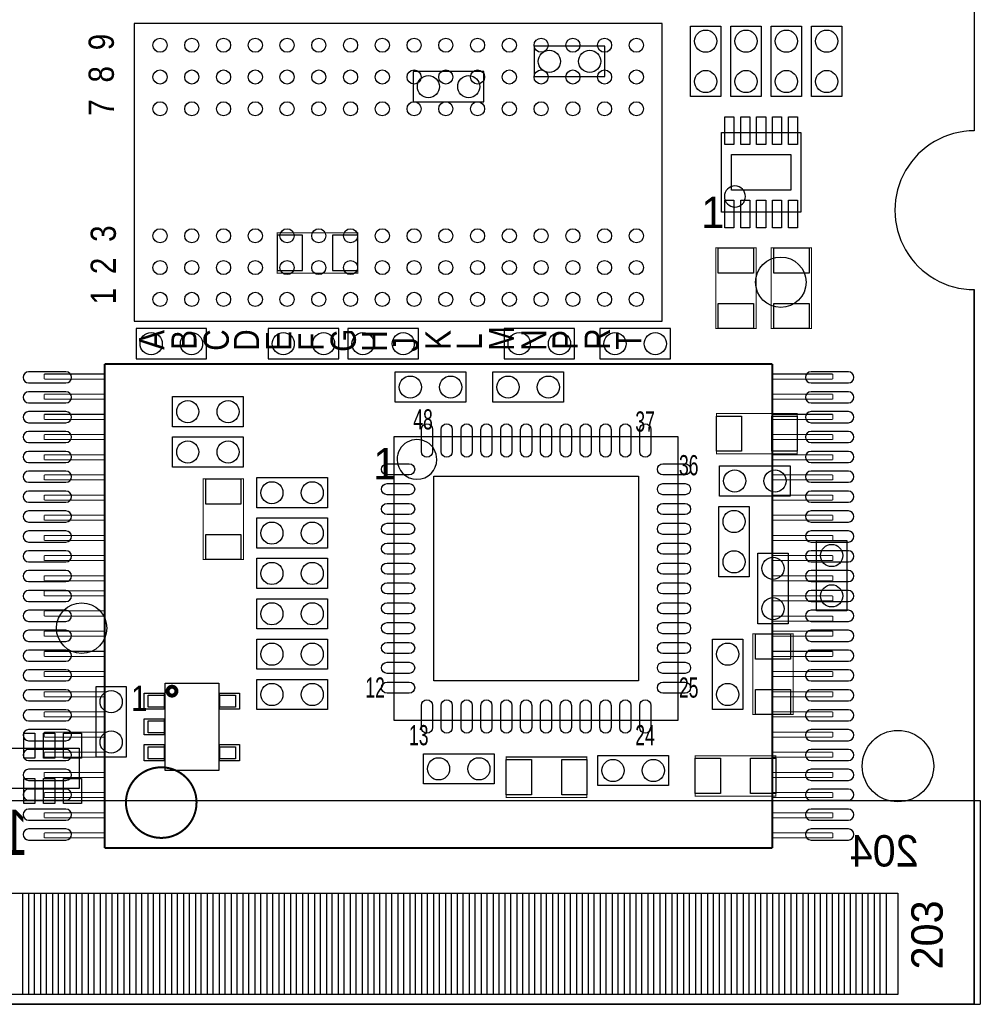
# Model space of a CAD drawing. Extents: x 0 to 67.8, y 0 to 38.6.
# Tile 6 of 7: x 43.6 to 67.8, y 0 to 24.8. Entities that reach past the tile are written whole.
import ezdxf
from ezdxf.enums import TextEntityAlignment as Align

# ---------------------------------------------------------------- set-up
doc = ezdxf.new("R2010")
doc.units = 0
for name, color, linetype in [('BG_OUTLINE', 3, 'CONTINUOUS'), ('PG_ASSEMBLY_BOTTOM', 43, 'CONTINUOUS'), ('PG_ASSEMBLY_TOP', 253, 'CONTINUOUS'), ('PIN_BOTTOM', 211, 'CONTINUOUS'), ('PIN_TOP', 150, 'CONTINUOUS')]:
    doc.layers.add(name, color=color, linetype=linetype)

msp = doc.modelspace()

# ---------------------------------------------------------------- linework, layer by layer
at = {"layer": 'BG_OUTLINE'}
msp.add_lwpolyline([(67.600068, 0), (25.299924, 0), (25.299924, 3.75412, 0.414116), (24.800052, 4.253992, 0.414221), (24.299926, 3.75412), (24.299926, 0), (0, 0), (0, 17.999964, 0.41415), (1.999996, 19.99996, 0.414214), (0, 21.999956), (0, 38.600126), (67.600068, 38.600126), (67.600068, 21.999956, 1.000034), (67.600068, 17.999964)], format="xyb", close=True, dxfattribs=at)
for points in [[(67.600068, 37.500052), (67.600068, 21.999956)], [(67.600068, 0), (67.600068, 17.999964)], [(67.600068, 17.999964), (67.600068, 0)], [(25.30094, 3.75412), (25.30094, 0), (67.750944, 0)], [(25.299924, 0), (67.600068, 0)], [(67.600068, 0), (25.299924, 0)]]:
    msp.add_lwpolyline(points, dxfattribs=at)
msp.add_lwpolyline([(67.600068, 21.999956, 1.000034), (67.600068, 17.999964)], format="xyb", dxfattribs=at)
msp.add_lwpolyline([(67.600068, 21.999956, 1.000034), (67.600068, 17.999964)], format="xyb", dxfattribs=at)
at = {"layer": 'PG_ASSEMBLY_BOTTOM'}
for points in [[(58.293, 24.13), (56.515, 24.13), (56.515, 23.368), (58.293, 23.368), (58.293, 24.13)], [(55.245, 23.495), (53.467, 23.495), (53.467, 22.733), (55.245, 22.733), (55.245, 23.495)], [(48.26, 17.018), (46.482, 17.018), (46.482, 16.256), (48.26, 16.256), (48.26, 17.018)], [(49.8094, 16.256), (51.5874, 16.256), (51.5874, 17.018), (49.8094, 17.018), (49.8094, 16.256)], [(51.816, 16.256), (53.594, 16.256), (53.594, 17.018), (51.816, 17.018), (51.816, 16.256)], [(55.753, 16.256), (57.531, 16.256), (57.531, 17.018), (55.753, 17.018), (55.753, 16.256)], [(59.944, 17.018), (58.166, 17.018), (58.166, 16.256), (59.944, 16.256), (59.944, 17.018)]]:
    msp.add_lwpolyline(points, dxfattribs=at)
for points, const_width in [([(50.038, 18.415), (52.07, 18.415), (52.07, 19.431), (50.038, 19.431), (50.038, 18.415)], 0.0254), ([(62.5094, 16.129), (45.6946, 16.129)], 0.0508), ([(45.6946, 16.129), (45.6946, 3.937)], 0.0508), ([(62.5094, 3.937), (62.5094, 16.129)], 0.0508), ([(44.1706, 15.875), (45.6946, 15.875)], 0.0254), ([(44.1706, 15.748), (44.1706, 15.875)], 0.0254), ([(62.5094, 15.875), (64.0334, 15.875)], 0.0254), ([(64.0334, 15.875), (64.0334, 15.748)], 0.0254), ([(45.6946, 15.748), (44.1706, 15.748)], 0.0254), ([(64.0334, 15.748), (62.5094, 15.748)], 0.0254), ([(44.1706, 15.367), (45.6946, 15.367)], 0.0254), ([(44.1706, 15.24), (44.1706, 15.367)], 0.0254), ([(62.5094, 15.367), (64.0334, 15.367)], 0.0254), ([(64.0334, 15.367), (64.0334, 15.24)], 0.0254), ([(45.6946, 15.24), (44.1706, 15.24)], 0.0254), ([(64.0334, 15.24), (62.5094, 15.24)], 0.0254), ([(44.1706, 14.859), (45.6946, 14.859)], 0.0254), ([(44.1706, 14.732), (44.1706, 14.859)], 0.0254), ([(45.6946, 14.732), (44.1706, 14.732)], 0.0254), ([(62.5094, 14.859), (64.0334, 14.859)], 0.0254), ([(64.0334, 14.732), (62.5094, 14.732)], 0.0254), ([(64.0334, 14.859), (64.0334, 14.732)], 0.0254), ([(44.1706, 14.351), (45.6946, 14.351)], 0.0254), ([(44.1706, 14.224), (44.1706, 14.351)], 0.0254), ([(45.6946, 14.224), (44.1706, 14.224)], 0.0254), ([(62.5094, 14.351), (64.0334, 14.351)], 0.0254), ([(64.0334, 14.224), (62.5094, 14.224)], 0.0254), ([(64.0334, 14.351), (64.0334, 14.224)], 0.0254), ([(44.1706, 13.843), (45.6946, 13.843)], 0.0254), ([(44.1706, 13.716), (44.1706, 13.843)], 0.0254), ([(45.6946, 13.716), (44.1706, 13.716)], 0.0254), ([(62.5094, 13.843), (64.0334, 13.843)], 0.0254), ([(64.0334, 13.716), (62.5094, 13.716)], 0.0254), ([(64.0334, 13.843), (64.0334, 13.716)], 0.0254), ([(44.1706, 13.335), (45.6946, 13.335)], 0.0254), ([(44.1706, 13.208), (44.1706, 13.335)], 0.0254), ([(45.6946, 13.208), (44.1706, 13.208)], 0.0254), ([(62.5094, 13.335), (64.0334, 13.335)], 0.0254), ([(64.0334, 13.208), (62.5094, 13.208)], 0.0254), ([(64.0334, 13.335), (64.0334, 13.208)], 0.0254), ([(44.1706, 12.827), (45.6946, 12.827)], 0.0254), ([(44.1706, 12.7), (44.1706, 12.827)], 0.0254), ([(45.6946, 12.7), (44.1706, 12.7)], 0.0254), ([(62.5094, 12.827), (64.0334, 12.827)], 0.0254), ([(64.0334, 12.7), (62.5094, 12.7)], 0.0254), ([(64.0334, 12.827), (64.0334, 12.7)], 0.0254), ([(44.1706, 12.319), (45.6946, 12.319)], 0.0254), ([(44.1706, 12.192), (44.1706, 12.319)], 0.0254), ([(45.6946, 12.192), (44.1706, 12.192)], 0.0254), ([(62.5094, 12.319), (64.0334, 12.319)], 0.0254), ([(64.0334, 12.192), (62.5094, 12.192)], 0.0254), ([(64.0334, 12.319), (64.0334, 12.192)], 0.0254), ([(44.1706, 11.811), (45.6946, 11.811)], 0.0254), ([(44.1706, 11.684), (44.1706, 11.811)], 0.0254), ([(45.6946, 11.684), (44.1706, 11.684)], 0.0254), ([(62.5094, 11.811), (64.0334, 11.811)], 0.0254), ([(64.0334, 11.684), (62.5094, 11.684)], 0.0254), ([(64.0334, 11.811), (64.0334, 11.684)], 0.0254), ([(44.1706, 11.303), (45.6946, 11.303)], 0.0254), ([(44.1706, 11.176), (44.1706, 11.303)], 0.0254), ([(45.6946, 11.176), (44.1706, 11.176)], 0.0254), ([(62.5094, 11.303), (64.0334, 11.303)], 0.0254), ([(64.0334, 11.176), (62.5094, 11.176)], 0.0254), ([(64.0334, 11.303), (64.0334, 11.176)], 0.0254), ([(44.1706, 10.795), (45.6946, 10.795)], 0.0254), ([(44.1706, 10.668), (44.1706, 10.795)], 0.0254), ([(45.6946, 10.668), (44.1706, 10.668)], 0.0254), ([(62.5094, 10.795), (64.0334, 10.795)], 0.0254), ([(64.0334, 10.668), (62.5094, 10.668)], 0.0254), ([(64.0334, 10.795), (64.0334, 10.668)], 0.0254), ([(44.1706, 10.414), (45.6946, 10.414)], 0.0254), ([(44.1706, 10.287), (44.1706, 10.414)], 0.0254), ([(45.6946, 10.287), (44.1706, 10.287)], 0.0254), ([(62.5094, 10.287), (64.0334, 10.287)], 0.0254), ([(64.0334, 10.16), (62.5094, 10.16)], 0.0254), ([(64.0334, 10.287), (64.0334, 10.16)], 0.0254), ([(44.1706, 9.906), (45.6946, 9.906)], 0.0254), ([(44.1706, 9.779), (44.1706, 9.906)], 0.0254), ([(45.6946, 9.779), (44.1706, 9.779)], 0.0254), ([(62.5094, 9.779), (64.0334, 9.779)], 0.0254), ([(64.0334, 9.779), (64.0334, 9.652)], 0.0254), ([(64.0334, 9.652), (62.5094, 9.652)], 0.0254), ([(44.1706, 9.398), (45.6946, 9.398)], 0.0254), ([(44.1706, 9.271), (44.1706, 9.398)], 0.0254), ([(45.6946, 9.271), (44.1706, 9.271)], 0.0254), ([(62.5094, 9.398), (64.0334, 9.398)], 0.0254), ([(64.0334, 9.271), (62.5094, 9.271)], 0.0254), ([(64.0334, 9.398), (64.0334, 9.271)], 0.0254), ([(44.1706, 8.89), (45.6946, 8.89)], 0.0254), ([(44.1706, 8.763), (44.1706, 8.89)], 0.0254), ([(45.6946, 8.763), (44.1706, 8.763)], 0.0254), ([(62.5094, 8.89), (64.0334, 8.89)], 0.0254), ([(64.0334, 8.763), (62.5094, 8.763)], 0.0254), ([(64.0334, 8.89), (64.0334, 8.763)], 0.0254), ([(44.1706, 8.382), (45.6946, 8.382)], 0.0254), ([(44.1706, 8.255), (44.1706, 8.382)], 0.0254), ([(45.6946, 8.255), (44.1706, 8.255)], 0.0254), ([(62.5094, 8.382), (64.0334, 8.382)], 0.0254), ([(64.0334, 8.255), (62.5094, 8.255)], 0.0254), ([(64.0334, 8.382), (64.0334, 8.255)], 0.0254), ([(44.1706, 7.874), (45.6946, 7.874)], 0.0254), ([(44.1706, 7.747), (44.1706, 7.874)], 0.0254), ([(45.6946, 7.747), (44.1706, 7.747)], 0.0254), ([(62.5094, 7.874), (64.0334, 7.874)], 0.0254), ([(64.0334, 7.747), (62.5094, 7.747)], 0.0254), ([(64.0334, 7.874), (64.0334, 7.747)], 0.0254), ([(44.1706, 7.366), (45.6946, 7.366)], 0.0254), ([(44.1706, 7.239), (44.1706, 7.366)], 0.0254), ([(45.6946, 7.239), (44.1706, 7.239)], 0.0254), ([(62.5094, 7.366), (64.0334, 7.366)], 0.0254), ([(64.0334, 7.239), (62.5094, 7.239)], 0.0254), ([(64.0334, 7.366), (64.0334, 7.239)], 0.0254), ([(44.1706, 6.858), (45.6946, 6.858)], 0.0254), ([(44.1706, 6.731), (44.1706, 6.858)], 0.0254), ([(45.6946, 6.731), (44.1706, 6.731)], 0.0254), ([(62.5094, 6.858), (64.0334, 6.858)], 0.0254), ([(64.0334, 6.731), (62.5094, 6.731)], 0.0254), ([(64.0334, 6.858), (64.0334, 6.731)], 0.0254), ([(44.1706, 6.35), (45.6946, 6.35)], 0.0254), ([(44.1706, 6.223), (44.1706, 6.35)], 0.0254), ([(45.6946, 6.223), (44.1706, 6.223)], 0.0254), ([(62.5094, 6.35), (64.0334, 6.35)], 0.0254), ([(64.0334, 6.223), (62.5094, 6.223)], 0.0254), ([(64.0334, 6.35), (64.0334, 6.223)], 0.0254), ([(44.1706, 5.842), (45.6946, 5.842)], 0.0254), ([(44.1706, 5.715), (44.1706, 5.842)], 0.0254), ([(45.6946, 5.715), (44.1706, 5.715)], 0.0254), ([(62.5094, 5.842), (64.0334, 5.842)], 0.0254), ([(64.0334, 5.715), (62.5094, 5.715)], 0.0254), ([(64.0334, 5.842), (64.0334, 5.715)], 0.0254), ([(44.1706, 5.334), (45.6946, 5.334)], 0.0254), ([(44.1706, 5.207), (44.1706, 5.334)], 0.0254), ([(45.6946, 5.207), (44.1706, 5.207)], 0.0254), ([(62.5094, 5.334), (64.0334, 5.334)], 0.0254), ([(64.0334, 5.207), (62.5094, 5.207)], 0.0254), ([(64.0334, 5.334), (64.0334, 5.207)], 0.0254), ([(44.1706, 4.826), (45.6946, 4.826)], 0.0254), ([(44.1706, 4.699), (44.1706, 4.826)], 0.0254), ([(62.5094, 4.826), (64.0334, 4.826)], 0.0254), ([(64.0334, 4.826), (64.0334, 4.699)], 0.0254), ([(45.6946, 4.699), (44.1706, 4.699)], 0.0254), ([(64.0334, 4.699), (62.5094, 4.699)], 0.0254), ([(44.1706, 4.318), (45.6946, 4.318)], 0.0254), ([(44.1706, 4.191), (44.1706, 4.318)], 0.0254), ([(62.5094, 4.318), (64.0334, 4.318)], 0.0254), ([(64.0334, 4.318), (64.0334, 4.191)], 0.0254), ([(45.6946, 4.191), (44.1706, 4.191)], 0.0254), ([(64.0334, 4.191), (62.5094, 4.191)], 0.0254), ([(45.6946, 3.937), (62.5094, 3.937)], 0.0508)]:
    msp.add_lwpolyline(points, dxfattribs=dict(at, const_width=const_width))
at = {"layer": 'PG_ASSEMBLY_BOTTOM', "const_width": 0.0508}
msp.add_lwpolyline([(48.006, 5.08, 1), (46.228, 5.08, 1), (48.006, 5.08)], format="xyb", dxfattribs=at)
at = {"layer": 'PG_ASSEMBLY_TOP'}
for points in [[(59.735974, 17.204944), (59.735974, 24.705056), (46.436026, 24.705056), (46.436026, 17.204944), (59.735974, 17.204944)], [(61.214, 24.638), (61.214, 22.86), (60.452, 22.86), (60.452, 24.638), (61.214, 24.638)], [(61.468, 22.86), (61.468, 24.638), (62.23, 24.638), (62.23, 22.86), (61.468, 22.86)], [(63.246, 24.638), (63.246, 22.86), (62.484, 22.86), (62.484, 24.638), (63.246, 24.638)], [(64.262, 24.638), (64.262, 22.86), (63.5, 22.86), (63.5, 24.638), (64.262, 24.638)], [(61.230002, 21.954998), (63.229998, 21.954998), (63.229998, 19.955002), (61.230002, 19.955002), (61.230002, 21.954998)], [(54.7878, 15.1638), (53.0098, 15.1638), (53.0098, 15.9258), (54.7878, 15.9258), (54.7878, 15.1638)], [(57.25033, 15.1638), (55.47233, 15.1638), (55.47233, 15.9258), (57.25033, 15.9258), (57.25033, 15.1638)], [(49.182274, 14.545564), (47.404274, 14.545564), (47.404274, 15.307564), (49.182274, 15.307564), (49.182274, 14.545564)], [(49.182274, 13.529564), (47.404274, 13.529564), (47.404274, 14.291564), (49.182274, 14.291564), (49.182274, 13.529564)], [(62.96025, 12.799568), (61.18225, 12.799568), (61.18225, 13.561568), (62.96025, 13.561568), (62.96025, 12.799568)], [(49.52365, 13.264388), (51.30165, 13.264388), (51.30165, 12.502388), (49.52365, 12.502388), (49.52365, 13.264388)], [(61.929264, 12.54125), (61.929264, 10.76325), (61.167264, 10.76325), (61.167264, 12.54125), (61.929264, 12.54125)], [(49.52365, 12.248388), (51.30165, 12.248388), (51.30165, 11.486388), (49.52365, 11.486388), (49.52365, 12.248388)], [(63.627, 9.906), (63.627, 11.684), (64.389, 11.684), (64.389, 9.906), (63.627, 9.906)], [(49.52365, 11.232388), (51.30165, 11.232388), (51.30165, 10.470388), (49.52365, 10.470388), (49.52365, 11.232388)], [(62.90945, 11.359388), (62.90945, 9.581388), (62.14745, 9.581388), (62.14745, 11.359388), (62.90945, 11.359388)], [(49.52365, 10.216388), (51.30165, 10.216388), (51.30165, 9.454388), (49.52365, 9.454388), (49.52365, 10.216388)], [(49.52365, 9.200388), (51.30165, 9.200388), (51.30165, 8.438388), (49.52365, 8.438388), (49.52365, 9.200388)], [(61.76645, 9.200388), (61.76645, 7.422388), (61.00445, 7.422388), (61.00445, 9.200388), (61.76645, 9.200388)], [(49.52365, 8.184388), (51.30165, 8.184388), (51.30165, 7.422388), (49.52365, 7.422388), (49.52365, 8.184388)], [(45.475144, 6.224778), (45.475144, 8.002778), (46.237144, 8.002778), (46.237144, 6.224778), (45.475144, 6.224778)], [(43.0403, 6.4516), (45.0469, 6.4516), (45.0469, 5.4356), (43.0403, 5.4356), (43.0403, 6.4516)], [(53.72227, 6.312408), (55.50027, 6.312408), (55.50027, 5.550408), (53.72227, 5.550408), (53.72227, 6.312408)], [(58.11647, 6.269228), (59.89447, 6.269228), (59.89447, 5.507228), (58.11647, 5.507228), (58.11647, 6.269228)], [(0.001016, 0), (0.001016, 5.129022), (67.750944, 5.129022), (67.750944, 0)]]:
    msp.add_lwpolyline(points, dxfattribs=at)
for points in [[(61.834776, 20.3454, 1), (61.304424, 20.3454, 1), (61.834776, 20.3454)], [(54.059582, 13.724382, 1.000012), (53.05933, 13.724382, 0.999988), (54.059582, 13.724382)], [(24.300942, 0), (24.300942, 3.75412, -0.99992), (25.30094, 3.75412), (25.30094, 0), (67.750944, 0)]]:
    msp.add_lwpolyline(points, format="xyb", dxfattribs=at)
at = {"layer": 'PG_ASSEMBLY_TOP', "const_width": 0.0254}
for points in [[(61.087, 17.018), (61.087, 19.05), (62.103, 19.05), (62.103, 17.018), (61.087, 17.018)], [(62.484, 17.018), (62.484, 19.05), (63.5, 19.05), (63.5, 17.018), (62.484, 17.018)], [(63.135256, 13.864082), (61.103256, 13.864082), (61.103256, 14.880082), (63.135256, 14.880082), (63.135256, 13.864082)], [(49.189386, 13.231622), (49.189386, 11.199622), (48.173386, 11.199622), (48.173386, 13.231622), (49.189386, 13.231622)], [(63.03645, 9.327388), (63.03645, 7.295388), (62.02045, 7.295388), (62.02045, 9.327388), (63.03645, 9.327388)], [(57.83961, 5.212588), (55.80761, 5.212588), (55.80761, 6.228588), (57.83961, 6.228588), (57.83961, 5.212588)], [(62.599062, 5.242814), (60.567062, 5.242814), (60.567062, 6.258814), (62.599062, 6.258814), (62.599062, 5.242814)]]:
    msp.add_lwpolyline(points, dxfattribs=at)
at = {"layer": 'PG_ASSEMBLY_TOP'}
for points in [[(52.9844, 7.149338), (52.9844, 14.299438), (60.1345, 14.299438), (60.1345, 7.149338)], [(47.212504, 8.086598), (48.563784, 8.086598), (48.563784, 5.886958), (47.212504, 5.886958)], [(46.788324, 7.786878), (47.187104, 7.786878), (47.187104, 7.487158), (46.788324, 7.487158)], [(48.589184, 7.786878), (48.987964, 7.786878), (48.987964, 7.487158), (48.589184, 7.487158)], [(46.788324, 7.136638), (47.187104, 7.136638), (47.187104, 6.836918), (46.788324, 6.836918)], [(46.788324, 6.486398), (47.187104, 6.486398), (47.187104, 6.186678), (46.788324, 6.186678)], [(48.589184, 6.486398), (48.987964, 6.486398), (48.987964, 6.186678), (48.589184, 6.186678)]]:
    msp.add_lwpolyline(points, close=True, dxfattribs=at)
at = {"layer": 'PG_ASSEMBLY_TOP', "const_width": 0.09906}
msp.add_lwpolyline([(47.500032, 7.8867, 0.999562), (47.276258, 7.886954, 1.000438), (47.500032, 7.8867)], format="xyb", dxfattribs=at)
at = {"layer": 'PIN_BOTTOM'}
for points in [[(50.673, 18.4785), (50.673, 19.3675), (50.038, 19.3675), (50.038, 18.4785)], [(52.07, 18.4785), (52.07, 19.3675), (51.435, 19.3675), (51.435, 18.4785)], [(43.626024, 0.249936), (43.626024, 2.799842), (44.076112, 2.799842), (44.076112, 0.249936)], [(44.225972, 0.249936), (44.225972, 2.799842), (44.67606, 2.799842), (44.67606, 0.249936)], [(44.82592, 0.249936), (44.82592, 2.799842), (45.276008, 2.799842), (45.276008, 0.249936)], [(45.425868, 0.249936), (45.425868, 2.799842), (45.875956, 2.799842), (45.875956, 0.249936)], [(46.025816, 0.249936), (46.025816, 2.799842), (46.475904, 2.799842), (46.475904, 0.249936)], [(46.626018, 0.249936), (46.626018, 2.799842), (47.076106, 2.799842), (47.076106, 0.249936)], [(47.225966, 0.249936), (47.225966, 2.799842), (47.676054, 2.799842), (47.676054, 0.249936)], [(47.825914, 0.249936), (47.825914, 2.799842), (48.276002, 2.799842), (48.276002, 0.249936)], [(48.425862, 0.249936), (48.425862, 2.799842), (48.87595, 2.799842), (48.87595, 0.249936)], [(49.02581, 0.249936), (49.02581, 2.799842), (49.475898, 2.799842), (49.475898, 0.249936)], [(49.626012, 0.249936), (49.626012, 2.799842), (50.0761, 2.799842), (50.0761, 0.249936)], [(50.22596, 0.249936), (50.22596, 2.799842), (50.676048, 2.799842), (50.676048, 0.249936)], [(50.825908, 0.249936), (50.825908, 2.799842), (51.275996, 2.799842), (51.275996, 0.249936)], [(51.425856, 0.249936), (51.425856, 2.799842), (51.875944, 2.799842), (51.875944, 0.249936)], [(52.026058, 0.249936), (52.026058, 2.799842), (52.476146, 2.799842), (52.476146, 0.249936)], [(52.626006, 0.249936), (52.626006, 2.799842), (53.076094, 2.799842), (53.076094, 0.249936)], [(53.225954, 0.249936), (53.225954, 2.799842), (53.676042, 2.799842), (53.676042, 0.249936)], [(53.825902, 0.249936), (53.825902, 2.799842), (54.27599, 2.799842), (54.27599, 0.249936)], [(54.42585, 0.249936), (54.42585, 2.799842), (54.875938, 2.799842), (54.875938, 0.249936)], [(55.026052, 0.249936), (55.026052, 2.799842), (55.47614, 2.799842), (55.47614, 0.249936)], [(55.626, 0.249936), (55.626, 2.799842), (56.076088, 2.799842), (56.076088, 0.249936)], [(56.225948, 0.249936), (56.225948, 2.799842), (56.676036, 2.799842), (56.676036, 0.249936)], [(56.825896, 0.249936), (56.825896, 2.799842), (57.275984, 2.799842), (57.275984, 0.249936)], [(57.425844, 0.249936), (57.425844, 2.799842), (57.875932, 2.799842), (57.875932, 0.249936)], [(58.026046, 0.249936), (58.026046, 2.799842), (58.476134, 2.799842), (58.476134, 0.249936)], [(58.625994, 0.249936), (58.625994, 2.799842), (59.076082, 2.799842), (59.076082, 0.249936)], [(59.225942, 0.249936), (59.225942, 2.799842), (59.67603, 2.799842), (59.67603, 0.249936)], [(59.82589, 0.249936), (59.82589, 2.799842), (60.275978, 2.799842), (60.275978, 0.249936)], [(60.425838, 0.249936), (60.425838, 2.799842), (60.875926, 2.799842), (60.875926, 0.249936)], [(61.02604, 0.249936), (61.02604, 2.799842), (61.476128, 2.799842), (61.476128, 0.249936)], [(61.625988, 0.249936), (61.625988, 2.799842), (62.076076, 2.799842), (62.076076, 0.249936)], [(62.225936, 0.249936), (62.225936, 2.799842), (62.676024, 2.799842), (62.676024, 0.249936)], [(62.825884, 0.249936), (62.825884, 2.799842), (63.275972, 2.799842), (63.275972, 0.249936)], [(63.425832, 0.249936), (63.425832, 2.799842), (63.87592, 2.799842), (63.87592, 0.249936)], [(64.026034, 0.249936), (64.026034, 2.799842), (64.476122, 2.799842), (64.476122, 0.249936)], [(64.625982, 0.249936), (64.625982, 2.799842), (65.07607, 2.799842), (65.07607, 0.249936)], [(65.22593, 0.249936), (65.22593, 2.799842), (65.676018, 2.799842), (65.676018, 0.249936)]]:
    msp.add_lwpolyline(points, close=True, dxfattribs=at)
for points in [[(44.7167, 15.92834), (43.7769, 15.92834, 1), (43.7769, 15.64894), (44.7167, 15.64894, 1)], [(64.4271, 15.92834), (63.4873, 15.92834, 1), (63.4873, 15.64894), (64.4271, 15.64894, 1)], [(44.7167, 15.42796), (43.7769, 15.42796, 1), (43.7769, 15.14856), (44.7167, 15.14856, 1)], [(64.4271, 15.42796), (63.4873, 15.42796, 1), (63.4873, 15.14856), (64.4271, 15.14856, 1)], [(44.7167, 14.92758), (43.7769, 14.92758, 1), (43.7769, 14.64818), (44.7167, 14.64818, 1)], [(64.4271, 14.92758), (63.4873, 14.92758, 1), (63.4873, 14.64818), (64.4271, 14.64818, 1)], [(44.7167, 14.4272), (43.7769, 14.4272, 1), (43.7769, 14.1478), (44.7167, 14.1478, 1)], [(64.4271, 14.4272), (63.4873, 14.4272, 1), (63.4873, 14.1478), (64.4271, 14.1478, 1)], [(44.7167, 13.92682), (43.7769, 13.92682, 1), (43.7769, 13.64742), (44.7167, 13.64742, 1)], [(64.4271, 13.92682), (63.4873, 13.92682, 1), (63.4873, 13.64742), (64.4271, 13.64742, 1)], [(44.7167, 13.42644), (43.7769, 13.42644, 1), (43.7769, 13.14704), (44.7167, 13.14704, 1)], [(64.4271, 13.42644), (63.4873, 13.42644, 1), (63.4873, 13.14704), (64.4271, 13.14704, 1)], [(44.7167, 12.92606), (43.7769, 12.92606, 1), (43.7769, 12.64666), (44.7167, 12.64666, 1)], [(64.4271, 12.92606), (63.4873, 12.92606, 1), (63.4873, 12.64666), (64.4271, 12.64666, 1)], [(44.7167, 12.42568), (43.7769, 12.42568, 1), (43.7769, 12.14628), (44.7167, 12.14628, 1)], [(64.4271, 12.42568), (63.4873, 12.42568, 1), (63.4873, 12.14628), (64.4271, 12.14628, 1)], [(44.7167, 11.92276), (43.7769, 11.92276, 1), (43.7769, 11.64336), (44.7167, 11.64336, 1)], [(64.4271, 11.92276), (63.4873, 11.92276, 1), (63.4873, 11.64336), (64.4271, 11.64336, 1)], [(44.7167, 11.42492), (43.7769, 11.42492, 1), (43.7769, 11.14552), (44.7167, 11.14552, 1)], [(64.4271, 11.42492), (63.4873, 11.42492, 1), (63.4873, 11.14552), (64.4271, 11.14552, 1)], [(44.7167, 10.92454), (43.7769, 10.92454, 1), (43.7769, 10.64514), (44.7167, 10.64514, 1)], [(64.4271, 10.92454), (63.4873, 10.92454, 1), (63.4873, 10.64514), (64.4271, 10.64514, 1)], [(44.7167, 10.42162), (43.7769, 10.42162, 1), (43.7769, 10.14222), (44.7167, 10.14222, 1)], [(64.4271, 10.42162), (63.4873, 10.42162, 1), (63.4873, 10.14222), (64.4271, 10.14222, 1)], [(44.7167, 9.92378), (43.7769, 9.92378, 1), (43.7769, 9.64438), (44.7167, 9.64438, 1)], [(64.4271, 9.92378), (63.4873, 9.92378, 1), (63.4873, 9.64438), (64.4271, 9.64438, 1)], [(44.7167, 9.42086), (43.7769, 9.42086, 1), (43.7769, 9.14146), (44.7167, 9.14146, 1)], [(64.4271, 9.42086), (63.4873, 9.42086, 1), (63.4873, 9.14146), (64.4271, 9.14146, 1)], [(44.7167, 8.92048), (43.7769, 8.92048, 1), (43.7769, 8.64108), (44.7167, 8.64108, 1)], [(64.4271, 8.92048), (63.4873, 8.92048, 1), (63.4873, 8.64108), (64.4271, 8.64108, 1)], [(44.7167, 8.42264), (43.7769, 8.42264, 1), (43.7769, 8.14324), (44.7167, 8.14324, 1)], [(64.4271, 8.42264), (63.4873, 8.42264, 1), (63.4873, 8.14324), (64.4271, 8.14324, 1)], [(44.7167, 7.91972), (43.7769, 7.91972, 1), (43.7769, 7.64032), (44.7167, 7.64032, 1)], [(64.4271, 7.91972), (63.4873, 7.91972, 1), (63.4873, 7.64032), (64.4271, 7.64032, 1)], [(44.7167, 7.41934), (43.7769, 7.41934, 1), (43.7769, 7.13994), (44.7167, 7.13994, 1)], [(64.4271, 7.41934), (63.4873, 7.41934, 1), (63.4873, 7.13994), (64.4271, 7.13994, 1)], [(44.7167, 6.91896), (43.7769, 6.91896, 1), (43.7769, 6.63956), (44.7167, 6.63956, 1)], [(64.4271, 6.91896), (63.4873, 6.91896, 1), (63.4873, 6.63956), (64.4271, 6.63956, 1)], [(44.7167, 6.41858), (43.7769, 6.41858, 1), (43.7769, 6.13918), (44.7167, 6.13918, 1)], [(64.4271, 6.41858), (63.4873, 6.41858, 1), (63.4873, 6.13918), (64.4271, 6.13918, 1)], [(44.7167, 5.9182), (43.7769, 5.9182, 1), (43.7769, 5.6388), (44.7167, 5.6388, 1)], [(64.4271, 5.9182), (63.4873, 5.9182, 1), (63.4873, 5.6388), (64.4271, 5.6388, 1)], [(44.7167, 5.41782), (43.7769, 5.41782, 1), (43.7769, 5.13842), (44.7167, 5.13842, 1)], [(64.4271, 5.41782), (63.4873, 5.41782, 1), (63.4873, 5.13842), (64.4271, 5.13842, 1)], [(44.7167, 4.91744), (43.7769, 4.91744, 1), (43.7769, 4.63804), (44.7167, 4.63804, 1)], [(64.4271, 4.91744), (63.4873, 4.91744, 1), (63.4873, 4.63804), (64.4271, 4.63804, 1)], [(44.7167, 4.41706), (43.7769, 4.41706, 1), (43.7769, 4.13766), (44.7167, 4.13766, 1)], [(64.4271, 4.41706), (63.4873, 4.41706, 1), (63.4873, 4.13766), (64.4271, 4.13766, 1)]]:
    msp.add_lwpolyline(points, format="xyb", close=True, dxfattribs=at)
for centre, radius in [((56.896, 23.749), 0.2794), ((57.912, 23.749), 0.2794), ((53.848, 23.114), 0.2794), ((54.864, 23.114), 0.2794), ((62.7253, 18.1864), 0.635), ((46.863, 16.637), 0.2794), ((47.879, 16.637), 0.2794), ((50.1904, 16.637), 0.2794), ((51.2064, 16.637), 0.2794), ((52.197, 16.637), 0.2794), ((53.213, 16.637), 0.2794), ((56.134, 16.637), 0.2794), ((57.15, 16.637), 0.2794), ((58.547, 16.637), 0.2794), ((59.563, 16.637), 0.2794), ((65.676018, 5.999988), 0.900049)]:
    msp.add_circle(centre, radius, dxfattribs=at)
at = {"layer": 'PIN_TOP'}
for points in [[(61.314838, 21.655024), (61.314838, 22.355048), (61.544962, 22.355048), (61.544962, 21.655024)], [(61.714888, 21.655024), (61.714888, 22.355048), (61.945012, 22.355048), (61.945012, 21.655024)], [(62.114938, 21.655024), (62.114938, 22.355048), (62.345062, 22.355048), (62.345062, 21.655024)], [(62.514988, 21.655024), (62.514988, 22.355048), (62.745112, 22.355048), (62.745112, 21.655024)], [(62.915038, 21.655024), (62.915038, 22.355048), (63.145162, 22.355048), (63.145162, 21.655024)], [(61.479938, 20.504912), (61.479938, 21.404834), (62.980062, 21.404834), (62.980062, 20.504912)], [(61.314838, 19.554952), (61.314838, 20.254976), (61.544962, 20.254976), (61.544962, 19.554952)], [(61.714888, 19.554952), (61.714888, 20.254976), (61.945012, 20.254976), (61.945012, 19.554952)], [(62.114938, 19.554952), (62.114938, 20.254976), (62.345062, 20.254976), (62.345062, 19.554952)], [(62.514988, 19.554952), (62.514988, 20.254976), (62.745112, 20.254976), (62.745112, 19.554952)], [(62.915038, 19.554952), (62.915038, 20.254976), (63.145162, 20.254976), (63.145162, 19.554952)], [(61.1505, 19.05), (62.0395, 19.05), (62.0395, 18.415), (61.1505, 18.415)], [(62.5475, 19.05), (63.4365, 19.05), (63.4365, 18.415), (62.5475, 18.415)], [(61.1505, 17.653), (62.0395, 17.653), (62.0395, 17.018), (61.1505, 17.018)], [(62.5475, 17.653), (63.4365, 17.653), (63.4365, 17.018), (62.5475, 17.018)], [(61.103256, 13.927582), (61.103256, 14.816582), (61.738256, 14.816582), (61.738256, 13.927582)], [(62.500256, 13.927582), (62.500256, 14.816582), (63.135256, 14.816582), (63.135256, 13.927582)], [(49.125886, 12.596622), (48.236886, 12.596622), (48.236886, 13.231622), (49.125886, 13.231622)], [(59.13755, 8.146288), (53.98135, 8.146288), (53.98135, 13.302488), (59.13755, 13.302488)], [(49.125886, 11.199622), (48.236886, 11.199622), (48.236886, 11.834622), (49.125886, 11.834622)], [(62.97295, 8.692388), (62.08395, 8.692388), (62.08395, 9.327388), (62.97295, 9.327388)], [(46.684184, 7.840218), (47.192184, 7.840218), (47.192184, 7.433818), (46.684184, 7.433818)], [(48.584104, 7.840218), (49.092104, 7.840218), (49.092104, 7.433818), (48.584104, 7.433818)], [(62.97295, 7.295388), (62.08395, 7.295388), (62.08395, 7.930388), (62.97295, 7.930388)], [(46.684184, 7.189978), (47.192184, 7.189978), (47.192184, 6.783578), (46.684184, 6.783578)], [(43.654218, 6.1976), (43.654218, 6.8326), (43.933618, 6.8326), (43.933618, 6.1976)], [(44.154344, 6.1976), (44.154344, 6.8326), (44.433744, 6.8326), (44.433744, 6.1976)], [(44.65447, 6.1976), (44.65447, 6.8326), (45.11167, 6.8326), (45.11167, 6.1976)], [(46.684184, 6.539738), (47.192184, 6.539738), (47.192184, 6.133338), (46.684184, 6.133338)], [(48.584104, 6.539738), (49.092104, 6.539738), (49.092104, 6.133338), (48.584104, 6.133338)], [(55.80761, 5.276088), (55.80761, 6.165088), (56.44261, 6.165088), (56.44261, 5.276088)], [(57.20461, 5.276088), (57.20461, 6.165088), (57.83961, 6.165088), (57.83961, 5.276088)], [(60.567062, 5.306314), (60.567062, 6.195314), (61.202062, 6.195314), (61.202062, 5.306314)], [(61.964062, 5.306314), (61.964062, 6.195314), (62.599062, 6.195314), (62.599062, 5.306314)], [(43.653456, 5.0546), (43.653456, 5.6896), (43.932856, 5.6896), (43.932856, 5.0546)], [(44.153582, 5.0546), (44.153582, 5.6896), (44.432982, 5.6896), (44.432982, 5.0546)], [(44.653708, 5.0546), (44.653708, 5.6896), (45.110908, 5.6896), (45.110908, 5.0546)], [(43.32605, 0.249936), (43.32605, 2.799842), (43.776138, 2.799842), (43.776138, 0.249936)], [(43.925998, 0.249936), (43.925998, 2.799842), (44.376086, 2.799842), (44.376086, 0.249936)], [(44.525946, 0.249936), (44.525946, 2.799842), (44.976034, 2.799842), (44.976034, 0.249936)], [(45.125894, 0.249936), (45.125894, 2.799842), (45.575982, 2.799842), (45.575982, 0.249936)], [(45.725842, 0.249936), (45.725842, 2.799842), (46.17593, 2.799842), (46.17593, 0.249936)], [(46.326044, 0.249936), (46.326044, 2.799842), (46.776132, 2.799842), (46.776132, 0.249936)], [(46.925992, 0.249936), (46.925992, 2.799842), (47.37608, 2.799842), (47.37608, 0.249936)], [(47.52594, 0.249936), (47.52594, 2.799842), (47.976028, 2.799842), (47.976028, 0.249936)], [(48.125888, 0.249936), (48.125888, 2.799842), (48.575976, 2.799842), (48.575976, 0.249936)], [(48.725836, 0.249936), (48.725836, 2.799842), (49.175924, 2.799842), (49.175924, 0.249936)], [(49.326038, 0.249936), (49.326038, 2.799842), (49.776126, 2.799842), (49.776126, 0.249936)], [(49.925986, 0.249936), (49.925986, 2.799842), (50.376074, 2.799842), (50.376074, 0.249936)], [(50.525934, 0.249936), (50.525934, 2.799842), (50.976022, 2.799842), (50.976022, 0.249936)], [(51.125882, 0.249936), (51.125882, 2.799842), (51.57597, 2.799842), (51.57597, 0.249936)], [(51.72583, 0.249936), (51.72583, 2.799842), (52.175918, 2.799842), (52.175918, 0.249936)], [(52.326032, 0.249936), (52.326032, 2.799842), (52.77612, 2.799842), (52.77612, 0.249936)], [(52.92598, 0.249936), (52.92598, 2.799842), (53.376068, 2.799842), (53.376068, 0.249936)], [(53.525928, 0.249936), (53.525928, 2.799842), (53.976016, 2.799842), (53.976016, 0.249936)], [(54.125876, 0.249936), (54.125876, 2.799842), (54.575964, 2.799842), (54.575964, 0.249936)], [(54.725824, 0.249936), (54.725824, 2.799842), (55.175912, 2.799842), (55.175912, 0.249936)], [(55.326026, 0.249936), (55.326026, 2.799842), (55.776114, 2.799842), (55.776114, 0.249936)], [(55.925974, 0.249936), (55.925974, 2.799842), (56.376062, 2.799842), (56.376062, 0.249936)], [(56.525922, 0.249936), (56.525922, 2.799842), (56.97601, 2.799842), (56.97601, 0.249936)], [(57.12587, 0.249936), (57.12587, 2.799842), (57.575958, 2.799842), (57.575958, 0.249936)], [(57.725818, 0.249936), (57.725818, 2.799842), (58.175906, 2.799842), (58.175906, 0.249936)], [(58.32602, 0.249936), (58.32602, 2.799842), (58.776108, 2.799842), (58.776108, 0.249936)], [(58.925968, 0.249936), (58.925968, 2.799842), (59.376056, 2.799842), (59.376056, 0.249936)], [(59.525916, 0.249936), (59.525916, 2.799842), (59.976004, 2.799842), (59.976004, 0.249936)], [(60.125864, 0.249936), (60.125864, 2.799842), (60.575952, 2.799842), (60.575952, 0.249936)], [(60.725812, 0.249936), (60.725812, 2.799842), (61.1759, 2.799842), (61.1759, 0.249936)], [(61.326014, 0.249936), (61.326014, 2.799842), (61.776102, 2.799842), (61.776102, 0.249936)], [(61.925962, 0.249936), (61.925962, 2.799842), (62.37605, 2.799842), (62.37605, 0.249936)], [(62.52591, 0.249936), (62.52591, 2.799842), (62.975998, 2.799842), (62.975998, 0.249936)], [(63.125858, 0.249936), (63.125858, 2.799842), (63.575946, 2.799842), (63.575946, 0.249936)], [(63.72606, 0.249936), (63.72606, 2.799842), (64.176148, 2.799842), (64.176148, 0.249936)], [(64.326008, 0.249936), (64.326008, 2.799842), (64.776096, 2.799842), (64.776096, 0.249936)], [(64.925956, 0.249936), (64.925956, 2.799842), (65.376044, 2.799842), (65.376044, 0.249936)]]:
    msp.add_lwpolyline(points, close=True, dxfattribs=at)
for points in [[(53.669692, 13.919962), (53.669692, 14.478762, -1), (53.949092, 14.478762), (53.949092, 13.919962, -1)], [(54.169818, 13.919962), (54.169818, 14.478762, -1), (54.449218, 14.478762), (54.449218, 13.919962, -1)], [(54.66969, 13.919962), (54.66969, 14.478762, -1), (54.94909, 14.478762), (54.94909, 13.919962, -1)], [(55.169816, 13.919962), (55.169816, 14.478762, -1), (55.449216, 14.478762), (55.449216, 13.919962, -1)], [(55.669688, 13.919962), (55.669688, 14.478762, -1), (55.949088, 14.478762), (55.949088, 13.919962, -1)], [(56.169814, 13.919962), (56.169814, 14.478762, -1), (56.449214, 14.478762), (56.449214, 13.919962, -1)], [(56.669686, 13.919962), (56.669686, 14.478762, -1), (56.949086, 14.478762), (56.949086, 13.919962, -1)], [(57.169812, 13.919962), (57.169812, 14.478762, -1), (57.449212, 14.478762), (57.449212, 13.919962, -1)], [(57.669684, 13.919962), (57.669684, 14.478762, -1), (57.949084, 14.478762), (57.949084, 13.919962, -1)], [(58.16981, 13.919962), (58.16981, 14.478762, -1), (58.44921, 14.478762), (58.44921, 13.919962, -1)], [(58.669682, 13.919962), (58.669682, 14.478762, -1), (58.949082, 14.478762), (58.949082, 13.919962, -1)], [(59.169808, 13.919962), (59.169808, 14.478762, -1), (59.449208, 14.478762), (59.449208, 13.919962, -1)], [(53.363876, 13.334746), (52.805076, 13.334746, -1), (52.805076, 13.614146), (53.363876, 13.614146, -1)], [(59.755024, 13.614146), (60.313824, 13.614146, -1), (60.313824, 13.334746), (59.755024, 13.334746, -1)], [(53.363876, 12.83462), (52.805076, 12.83462, -1), (52.805076, 13.11402), (53.363876, 13.11402, -1)], [(59.755024, 13.11402), (60.313824, 13.11402, -1), (60.313824, 12.83462), (59.755024, 12.83462, -1)], [(53.363876, 12.334748), (52.805076, 12.334748, -1), (52.805076, 12.614148), (53.363876, 12.614148, -1)], [(59.755024, 12.614148), (60.313824, 12.614148, -1), (60.313824, 12.334748), (59.755024, 12.334748, -1)], [(53.363876, 11.834622), (52.805076, 11.834622, -1), (52.805076, 12.114022), (53.363876, 12.114022, -1)], [(59.755024, 12.114022), (60.313824, 12.114022, -1), (60.313824, 11.834622), (59.755024, 11.834622, -1)], [(53.363876, 11.33475), (52.805076, 11.33475, -1), (52.805076, 11.61415), (53.363876, 11.61415, -1)], [(59.755024, 11.61415), (60.313824, 11.61415, -1), (60.313824, 11.33475), (59.755024, 11.33475, -1)], [(53.363876, 10.834624), (52.805076, 10.834624, -1), (52.805076, 11.114024), (53.363876, 11.114024, -1)], [(59.755024, 11.114024), (60.313824, 11.114024, -1), (60.313824, 10.834624), (59.755024, 10.834624, -1)], [(53.363876, 10.334752), (52.805076, 10.334752, -1), (52.805076, 10.614152), (53.363876, 10.614152, -1)], [(59.755024, 10.614152), (60.313824, 10.614152, -1), (60.313824, 10.334752), (59.755024, 10.334752, -1)], [(53.363876, 9.834626), (52.805076, 9.834626, -1), (52.805076, 10.114026), (53.363876, 10.114026, -1)], [(59.755024, 10.114026), (60.313824, 10.114026, -1), (60.313824, 9.834626), (59.755024, 9.834626, -1)], [(53.363876, 9.334754), (52.805076, 9.334754, -1), (52.805076, 9.614154), (53.363876, 9.614154, -1)], [(59.755024, 9.614154), (60.313824, 9.614154, -1), (60.313824, 9.334754), (59.755024, 9.334754, -1)], [(53.363876, 8.834628), (52.805076, 8.834628, -1), (52.805076, 9.114028), (53.363876, 9.114028, -1)], [(59.755024, 9.114028), (60.313824, 9.114028, -1), (60.313824, 8.834628), (59.755024, 8.834628, -1)], [(53.363876, 8.334756), (52.805076, 8.334756, -1), (52.805076, 8.614156), (53.363876, 8.614156, -1)], [(59.755024, 8.614156), (60.313824, 8.614156, -1), (60.313824, 8.334756), (59.755024, 8.334756, -1)], [(53.363876, 7.83463), (52.805076, 7.83463, -1), (52.805076, 8.11403), (53.363876, 8.11403, -1)], [(59.755024, 8.11403), (60.313824, 8.11403, -1), (60.313824, 7.83463), (59.755024, 7.83463, -1)], [(53.949092, 7.528814), (53.949092, 6.970014, -1), (53.669692, 6.970014), (53.669692, 7.528814, -1)], [(54.449218, 7.528814), (54.449218, 6.970014, -1), (54.169818, 6.970014), (54.169818, 7.528814, -1)], [(54.94909, 7.528814), (54.94909, 6.970014, -1), (54.66969, 6.970014), (54.66969, 7.528814, -1)], [(55.449216, 7.528814), (55.449216, 6.970014, -1), (55.169816, 6.970014), (55.169816, 7.528814, -1)], [(55.949088, 7.528814), (55.949088, 6.970014, -1), (55.669688, 6.970014), (55.669688, 7.528814, -1)], [(56.449214, 7.528814), (56.449214, 6.970014, -1), (56.169814, 6.970014), (56.169814, 7.528814, -1)], [(56.949086, 7.528814), (56.949086, 6.970014, -1), (56.669686, 6.970014), (56.669686, 7.528814, -1)], [(57.449212, 7.528814), (57.449212, 6.970014, -1), (57.169812, 6.970014), (57.169812, 7.528814, -1)], [(57.949084, 7.528814), (57.949084, 6.970014, -1), (57.669684, 6.970014), (57.669684, 7.528814, -1)], [(58.44921, 7.528814), (58.44921, 6.970014, -1), (58.16981, 6.970014), (58.16981, 7.528814, -1)], [(58.949082, 7.528814), (58.949082, 6.970014, -1), (58.669682, 6.970014), (58.669682, 7.528814, -1)], [(59.449208, 7.528814), (59.449208, 6.970014, -1), (59.169808, 6.970014), (59.169808, 7.528814, -1)]]:
    msp.add_lwpolyline(points, format="xyb", close=True, dxfattribs=at)
for centre, radius in [((47.086012, 24.154892), 0.1778), ((47.886112, 24.154892), 0.1778), ((48.685958, 24.154892), 0.1778), ((49.486058, 24.154892), 0.1778), ((50.285904, 24.154892), 0.1778), ((51.086004, 24.154892), 0.1778), ((51.886104, 24.154892), 0.1778), ((52.68595, 24.154892), 0.1778), ((53.48605, 24.154892), 0.1778), ((54.285896, 24.154892), 0.1778), ((55.085996, 24.154892), 0.1778), ((55.886096, 24.154892), 0.1778), ((56.685942, 24.154892), 0.1778), ((57.486042, 24.154892), 0.1778), ((58.285888, 24.154892), 0.1778), ((59.085988, 24.154892), 0.1778), ((60.833, 24.257), 0.2794), ((61.849, 24.257), 0.2794), ((62.865, 24.257), 0.2794), ((63.881, 24.257), 0.2794), ((47.086012, 23.355046), 0.1778), ((47.886112, 23.355046), 0.1778), ((48.685958, 23.355046), 0.1778), ((49.486058, 23.355046), 0.1778), ((50.285904, 23.355046), 0.1778), ((51.086004, 23.355046), 0.1778), ((51.886104, 23.355046), 0.1778), ((52.68595, 23.355046), 0.1778), ((53.48605, 23.355046), 0.1778), ((54.285896, 23.355046), 0.1778), ((55.085996, 23.355046), 0.1778), ((55.886096, 23.355046), 0.1778), ((56.685942, 23.355046), 0.1778), ((57.486042, 23.355046), 0.1778), ((58.285888, 23.355046), 0.1778), ((59.085988, 23.355046), 0.1778), ((60.833, 23.241), 0.2794), ((61.849, 23.241), 0.2794), ((62.865, 23.241), 0.2794), ((63.881, 23.241), 0.2794), ((47.086012, 22.554946), 0.1778), ((47.886112, 22.554946), 0.1778), ((48.685958, 22.554946), 0.1778), ((49.486058, 22.554946), 0.1778), ((50.285904, 22.554946), 0.1778), ((51.086004, 22.554946), 0.1778), ((51.886104, 22.554946), 0.1778), ((52.68595, 22.554946), 0.1778), ((53.48605, 22.554946), 0.1778), ((54.285896, 22.554946), 0.1778), ((55.085996, 22.554946), 0.1778), ((55.886096, 22.554946), 0.1778), ((56.685942, 22.554946), 0.1778), ((57.486042, 22.554946), 0.1778), ((58.285888, 22.554946), 0.1778), ((59.085988, 22.554946), 0.1778), ((47.086012, 19.355054), 0.1778), ((47.886112, 19.355054), 0.1778), ((48.685958, 19.355054), 0.1778), ((49.486058, 19.355054), 0.1778), ((50.285904, 19.355054), 0.1778), ((51.086004, 19.355054), 0.1778), ((51.886104, 19.355054), 0.1778), ((52.68595, 19.355054), 0.1778), ((53.48605, 19.355054), 0.1778), ((54.285896, 19.355054), 0.1778), ((55.085996, 19.355054), 0.1778), ((55.886096, 19.355054), 0.1778), ((56.685942, 19.355054), 0.1778), ((57.486042, 19.355054), 0.1778), ((58.285888, 19.355054), 0.1778), ((59.085988, 19.355054), 0.1778), ((47.086012, 18.554954), 0.1778), ((47.886112, 18.554954), 0.1778), ((48.685958, 18.554954), 0.1778), ((49.486058, 18.554954), 0.1778), ((50.285904, 18.554954), 0.1778), ((51.086004, 18.554954), 0.1778), ((51.886104, 18.554954), 0.1778), ((52.68595, 18.554954), 0.1778), ((53.48605, 18.554954), 0.1778), ((54.285896, 18.554954), 0.1778), ((55.085996, 18.554954), 0.1778), ((55.886096, 18.554954), 0.1778), ((56.685942, 18.554954), 0.1778), ((57.486042, 18.554954), 0.1778), ((58.285888, 18.554954), 0.1778), ((59.085988, 18.554954), 0.1778), ((47.086012, 17.755108), 0.1778), ((47.886112, 17.755108), 0.1778), ((48.685958, 17.755108), 0.1778), ((49.486058, 17.755108), 0.1778), ((50.285904, 17.755108), 0.1778), ((51.086004, 17.755108), 0.1778), ((51.886104, 17.755108), 0.1778), ((52.68595, 17.755108), 0.1778), ((53.48605, 17.755108), 0.1778), ((54.285896, 17.755108), 0.1778), ((55.085996, 17.755108), 0.1778), ((55.886096, 17.755108), 0.1778), ((56.685942, 17.755108), 0.1778), ((57.486042, 17.755108), 0.1778), ((58.285888, 17.755108), 0.1778), ((59.085988, 17.755108), 0.1778), ((53.3908, 15.5448), 0.2794), ((54.4068, 15.5448), 0.2794), ((55.85333, 15.5448), 0.2794), ((56.86933, 15.5448), 0.2794), ((47.785274, 14.926564), 0.2794), ((48.801274, 14.926564), 0.2794), ((47.785274, 13.910564), 0.2794), ((48.801274, 13.910564), 0.2794), ((61.56325, 13.180568), 0.2794), ((62.57925, 13.180568), 0.2794), ((49.90465, 12.883388), 0.2794), ((50.92065, 12.883388), 0.2794), ((61.548264, 12.16025), 0.2794), ((49.90465, 11.867388), 0.2794), ((50.92065, 11.867388), 0.2794), ((61.548264, 11.14425), 0.2794), ((64.008, 11.303), 0.2794), ((62.52845, 10.978388), 0.2794), ((49.90465, 10.851388), 0.2794), ((50.92065, 10.851388), 0.2794), ((64.008, 10.287), 0.2794), ((62.52845, 9.962388), 0.2794), ((45.1104, 9.4742), 0.635), ((49.90465, 9.835388), 0.2794), ((50.92065, 9.835388), 0.2794), ((49.90465, 8.819388), 0.2794), ((50.92065, 8.819388), 0.2794), ((61.38545, 8.819388), 0.2794), ((49.90465, 7.803388), 0.2794), ((50.92065, 7.803388), 0.2794), ((61.38545, 7.803388), 0.2794), ((45.856144, 7.621778), 0.2794), ((45.856144, 6.605778), 0.2794), ((65.676018, 5.999988), 0.900049), ((54.10327, 5.931408), 0.2794), ((55.11927, 5.931408), 0.2794), ((58.49747, 5.888228), 0.2794), ((59.51347, 5.888228), 0.2794)]:
    msp.add_circle(centre, radius, dxfattribs=at)

# ---------------------------------------------------------------- texts
at = {"layer": 'PG_ASSEMBLY_BOTTOM', "text_generation_flag": 2}
for s, height, width, p in [('1', 1.143, 0.748889, (43.434, 3.7592)), ('204', 0.78994, 0.987138, (65.3288, 3.470402))]:
    msp.add_text(s, height=height, dxfattribs=dict(at, width=width)).set_placement(p, align=Align.CENTER)
at = {"layer": 'PG_ASSEMBLY_TOP', "width": 0.88}
for s, p in [('9', (45.9232, 24.0284)), ('8', (45.9232, 23.2156)), ('7', (45.9232, 22.3774)), ('3', (45.974, 19.2024)), ('2', (45.974, 18.3896)), ('1', (45.974, 17.6276)), ('A', (47.1932, 16.4846)), ('B', (48.006, 16.4846)), ('C', (48.8188, 16.4592)), ('D', (49.5808, 16.4592)), ('E', (50.3936, 16.4592)), ('G', (52.0192, 16.4338)), ('H', (52.8066, 16.4338)), ('K', (54.4068, 16.4846)), ('L', (55.1942, 16.4846)), ('M', (56.007, 16.4592)), ('N', (56.8198, 16.4592)), ('P', (57.6072, 16.4846)), ('R', (58.42, 16.4846)), ('T', (59.2074, 16.4846)), ('F', (51.2064, 16.4592)), ('J', (53.594, 16.4338))]:
    msp.add_text(s, height=0.635, rotation=90, dxfattribs=at).set_placement(p)
at = {"layer": 'PG_ASSEMBLY_TOP'}
for s, height, width, p in [('1', 0.78994, 0.987138, (60.720732, 19.548602)), ('48', 0.508, 0.6495, (53.467, 14.478)), ('37', 0.508, 0.6495, (59.059572, 14.424406)), ('36', 0.508, 0.6495, (60.159392, 13.324332)), ('12', 0.508, 0.6495, (52.259484, 7.724394)), ('25', 0.508, 0.6495, (60.159392, 7.724394)), ('1', 0.635, 0.88, (46.355, 7.3914)), ('13', 0.508, 0.6495, (53.359558, 6.524498)), ('24', 0.508, 0.6495, (59.059572, 6.524498))]:
    msp.add_text(s, height=height, dxfattribs=dict(at, width=width)).set_placement(p)
msp.add_text('1', height=0.786892, dxfattribs=at).set_placement((52.459382, 13.22451))
at = {"layer": 'PG_ASSEMBLY_TOP', "width": 0.987138}
msp.add_text('203', height=0.78994, rotation=90, dxfattribs=at).set_placement((66.802254, 1.746758), align=Align.CENTER)

doc.saveas('drawing.dxf')
